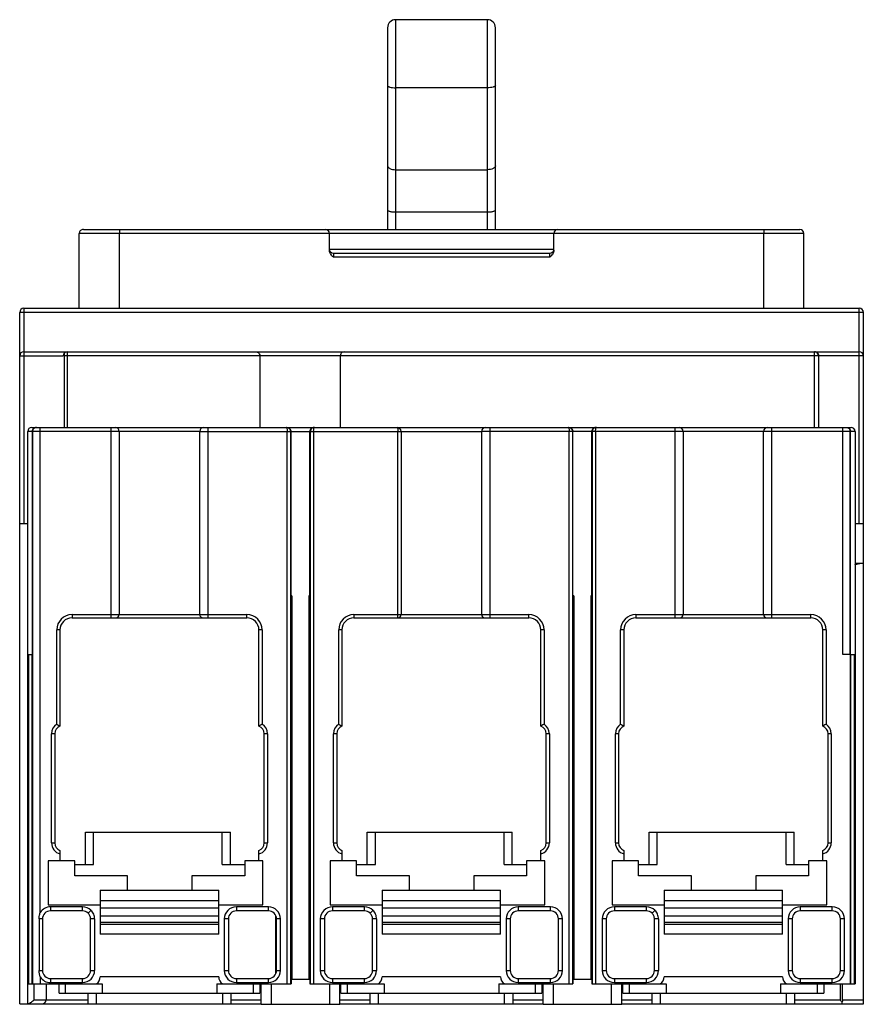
# Model space of a CAD drawing. Header units: millimetres. Extents: x 16 to 120, y 33 to 155.
import ezdxf

# ---------------------------------------------------------------- set-up
doc = ezdxf.new("R2010")
doc.units = ezdxf.units.MM
doc.header["$LTSCALE"] = 12.204083
doc.layers.get('0').update_dxf_attribs({"linetype": 'CONTINUOUS'})

msp = doc.modelspace()

# ---------------------------------------------------------------- linework, layer by layer
at = {"color": 7, "linetype": 'Continuous'}
for p, q in [((61.32, 154.23), (61.32, 129.18)), ((62.32, 155.23), (62.32, 129.18)), ((73.72, 155.23), (62.32, 155.23)), ((73.72, 129.18), (73.72, 155.23)), ((74.72, 129.18), (74.72, 154.23)), ((73.72, 146.78), (62.32, 146.78)), ((62.32, 136.6), (73.72, 136.6)), ((73.72, 131.31), (62.32, 131.31)), ((23.06, 119.38), (23.06, 128.68)), ((113, 128.68), (23.06, 128.68)), ((23.56, 129.18), (112.5, 129.18)), ((28.06, 119.38), (28.06, 128.68)), ((54.1, 126.59), (54.1, 128.68)), ((81.97, 126.59), (81.97, 128.68)), ((108.02, 119.38), (108.02, 128.68)), ((113, 119.38), (113, 128.68)), ((54.1, 126.73), (81.97, 126.73)), ((54.6, 126.23), (54.6, 125.73)), ((54.6, 126.23), (81.47, 126.23)), ((81.47, 125.73), (81.47, 126.23)), ((81.47, 125.73), (54.6, 125.73)), ((15.66, 32.98), (15.66, 118.88)), ((120.39, 118.88), (15.66, 118.88)), ((16.16, 119.38), (16.16, 92.63)), ((16.16, 119.38), (119.89, 119.38)), ((119.89, 92.63), (119.89, 119.38)), ((120.39, 32.98), (120.39, 118.88)), ((16.16, 113.98), (114.32, 113.98)), ((21.22, 104.58), (21.22, 113.84)), ((21.57, 113.98), (21.57, 104.55)), ((44.97, 113.98), (45.27, 113.88)), ((55.96, 113.98), (55.67, 113.88)), ((114.32, 104.58), (114.32, 113.98)), ((114.37, 113.98), (119.89, 113.98)), ((15.66, 113.48), (21.07, 113.47)), ((45.47, 113.48), (21.22, 113.48)), ((45.47, 113.48), (45.47, 104.58)), ((114.82, 113.48), (45.49, 113.48)), ((55.46, 113.48), (55.46, 104.58)), ((114.82, 113.48), (114.82, 104.58)), ((120.39, 113.48), (114.87, 113.47)), ((16.66, 32.98), (16.66, 104.08)), ((38, 104.08), (16.66, 104.08)), ((17.16, 104.58), (38.5, 104.58)), ((17.21, 104.08), (17.21, 76.38)), ((17.26, 104.08), (17.26, 35.48)), ((18.21, 44.32), (18.21, 104.58)), ((27.01, 80.93), (27.01, 104.58)), ((28.01, 104.08), (28.01, 81.33)), ((38.01, 81.33), (38.01, 104.08)), ((38.01, 104.08), (73, 104.08)), ((38.51, 104.58), (73.5, 104.58)), ((39.01, 104.58), (39.01, 80.93)), ((48.87, 35.48), (48.87, 104.08)), ((49.27, 104.11), (49.27, 104.08)), ((49.27, 104.08), (49.27, 35.48)), ((49.34, 83.68), (49.34, 104.08)), ((51.68, 83.68), (51.68, 104.08)), ((51.75, 35.48), (51.75, 104.08)), ((52.15, 104.08), (52.15, 35.48)), ((62.61, 80.93), (62.61, 104.08)), ((63.01, 104.08), (63.01, 81.33)), ((73.01, 81.33), (73.01, 104.08)), ((98.01, 104.08), (73.01, 104.08)), ((73.51, 104.58), (97.51, 104.58)), ((74.01, 104.58), (74.01, 80.93)), ((83.87, 35.48), (83.87, 104.08)), ((84.27, 104.11), (84.27, 104.08)), ((84.27, 104.08), (84.27, 35.48)), ((84.34, 83.68), (84.34, 104.08)), ((86.68, 83.68), (86.68, 104.08)), ((86.75, 35.48), (86.75, 104.08)), ((87.15, 104.08), (87.15, 35.48)), ((97.01, 80.93), (97.01, 104.58)), ((97.52, 104.58), (118.86, 104.58)), ((98.01, 104.08), (98.01, 81.33)), ((119.36, 104.08), (98.02, 104.08)), ((108.01, 81.33), (108.01, 104.08)), ((109.01, 104.58), (109.01, 80.93)), ((117.86, 76.38), (117.86, 104.58)), ((118.76, 76.38), (118.76, 104.08)), ((118.81, 76.38), (118.81, 104.08)), ((119.36, 104.08), (119.36, 35.48)), ((16.66, 92.63), (15.66, 92.63)), ((120.39, 92.63), (119.36, 92.63)), ((119.36, 87.73), (120.34, 87.73)), ((49.46, 83.68), (49.34, 83.68)), ((49.46, 83.68), (49.46, 36.03)), ((51.56, 83.68), (51.56, 36.03)), ((51.68, 83.68), (51.56, 83.68)), ((84.46, 83.68), (84.34, 83.68)), ((84.46, 83.68), (84.46, 36.03)), ((86.68, 83.68), (86.56, 83.68)), ((86.56, 83.68), (86.56, 36.03)), ((22.16, 81.33), (22.16, 80.93)), ((22.16, 81.33), (38, 81.33)), ((22.16, 80.93), (43.86, 80.93)), ((38.01, 81.33), (43.86, 81.33)), ((43.86, 80.93), (43.86, 81.33)), ((57.16, 81.33), (57.16, 80.93)), ((57.16, 81.33), (73, 81.33)), ((57.16, 80.93), (78.86, 80.93)), ((73.01, 81.33), (78.86, 81.33)), ((78.86, 80.93), (78.86, 81.33)), ((92.16, 81.33), (108, 81.33)), ((92.16, 81.33), (92.16, 80.93)), ((92.16, 80.93), (113.86, 80.93)), ((108.01, 81.33), (113.86, 81.33)), ((113.86, 80.93), (113.86, 81.33)), ((20.26, 67.72), (20.26, 79.43)), ((20.66, 79.43), (20.26, 79.43)), ((20.66, 79.43), (20.66, 67.48)), ((45.36, 67.48), (45.36, 79.43)), ((45.76, 79.43), (45.36, 79.43)), ((45.76, 79.43), (45.76, 67.72)), ((55.26, 67.72), (55.26, 79.43)), ((55.66, 79.43), (55.26, 79.43)), ((55.66, 79.43), (55.66, 67.48)), ((80.76, 79.43), (80.36, 79.43)), ((80.36, 67.48), (80.36, 79.43)), ((80.76, 79.43), (80.76, 67.72)), ((90.66, 79.43), (90.26, 79.43)), ((90.26, 67.72), (90.26, 79.43)), ((90.66, 79.43), (90.66, 67.48)), ((115.76, 79.43), (115.36, 79.43)), ((115.36, 67.48), (115.36, 79.43)), ((115.76, 79.43), (115.76, 67.72)), ((16.66, 76.38), (17.21, 76.38)), ((16.77, 76.38), (16.77, 35.48)), ((17.17, 76.38), (17.17, 35.48)), ((118.75, 76.38), (117.86, 76.38)), ((118.75, 76.38), (118.75, 35.48)), ((118.81, 76.38), (119.36, 76.38)), ((118.85, 35.48), (118.85, 76.38)), ((119.25, 76.38), (119.25, 35.48)), ((19.61, 52.97), (19.61, 66.54)), ((20.01, 66.54), (19.61, 66.54)), ((20.01, 66.54), (20.01, 52.97)), ((46.41, 66.54), (46.01, 66.54)), ((46.01, 52.97), (46.01, 66.54)), ((46.41, 66.54), (46.41, 52.97)), ((55.01, 66.54), (54.61, 66.54)), ((54.61, 52.97), (54.61, 66.54)), ((55.01, 66.54), (55.01, 52.97)), ((81.41, 66.54), (81.01, 66.54)), ((81.01, 52.97), (81.01, 66.54)), ((81.41, 66.54), (81.41, 52.97)), ((90.01, 66.54), (89.61, 66.54)), ((89.61, 52.97), (89.61, 66.54)), ((90.01, 66.54), (90.01, 52.97)), ((116.41, 66.54), (116.01, 66.54)), ((116.01, 52.97), (116.01, 66.54)), ((116.41, 66.54), (116.41, 52.97)), ((23.81, 50.3), (23.81, 54.3)), ((23.81, 54.3), (41.81, 54.3)), ((24.81, 50.3), (24.81, 54.3)), ((40.81, 50.3), (40.81, 54.3)), ((41.81, 50.3), (41.81, 54.3)), ((58.81, 54.3), (76.81, 54.3)), ((58.81, 50.3), (58.81, 54.3)), ((59.81, 50.3), (59.81, 54.3)), ((75.81, 50.3), (75.81, 54.3)), ((76.81, 50.3), (76.81, 54.3)), ((93.81, 54.3), (111.81, 54.3)), ((93.81, 50.3), (93.81, 54.3)), ((94.81, 50.3), (94.81, 54.3)), ((110.81, 50.3), (110.81, 54.3)), ((111.81, 50.3), (111.81, 54.3)), ((19.61, 52.97), (20.01, 52.97)), ((46.01, 52.97), (46.41, 52.97)), ((54.61, 52.97), (55.01, 52.97)), ((81.01, 52.97), (81.41, 52.97)), ((89.61, 52.97), (90.01, 52.97)), ((116.01, 52.97), (116.41, 52.97)), ((20.66, 52.03), (20.66, 50.73)), ((45.36, 50.73), (45.36, 52.03)), ((55.66, 52.03), (55.66, 50.73)), ((80.36, 50.73), (80.36, 52.03)), ((90.66, 52.03), (90.66, 50.73)), ((115.36, 50.73), (115.36, 52.03)), ((19.21, 50.73), (19.21, 45.28)), ((22.49, 50.73), (19.21, 50.73)), ((22.49, 48.88), (22.49, 50.73)), ((22.49, 50.3), (24.81, 50.3)), ((40.81, 50.3), (43.59, 50.3)), ((45.86, 50.73), (43.59, 50.73)), ((43.59, 50.73), (43.59, 48.88)), ((45.86, 45.28), (45.86, 50.73)), ((57.49, 50.73), (54.21, 50.73)), ((54.21, 50.73), (54.21, 45.28)), ((57.49, 48.88), (57.49, 50.73)), ((57.49, 50.3), (59.81, 50.3)), ((75.81, 50.3), (78.59, 50.3)), ((80.86, 50.73), (78.59, 50.73)), ((78.59, 50.73), (78.59, 48.88)), ((80.86, 45.28), (80.86, 50.73)), ((92.49, 50.73), (89.21, 50.73)), ((89.21, 50.73), (89.21, 45.28)), ((92.49, 48.88), (92.49, 50.73)), ((92.49, 50.3), (94.81, 50.3)), ((110.81, 50.3), (113.59, 50.3)), ((115.86, 50.73), (113.59, 50.73)), ((113.59, 50.73), (113.59, 48.88)), ((115.86, 45.28), (115.86, 50.73)), ((29.04, 48.88), (22.49, 48.88)), ((29.04, 47.1), (29.04, 48.88)), ((43.59, 48.88), (37.04, 48.88)), ((37.04, 48.88), (37.04, 47.1)), ((64.04, 48.88), (57.49, 48.88)), ((64.04, 47.1), (64.04, 48.88)), ((78.59, 48.88), (72.04, 48.88)), ((72.04, 48.88), (72.04, 47.1)), ((99.04, 48.88), (92.49, 48.88)), ((99.04, 47.1), (99.04, 48.88)), ((113.59, 48.88), (107.04, 48.88)), ((107.04, 48.88), (107.04, 47.1)), ((25.66, 47.1), (25.66, 41.63)), ((25.66, 47.1), (40.36, 47.1)), ((40.36, 41.63), (40.36, 47.1)), ((60.66, 47.1), (75.36, 47.1)), ((60.66, 47.1), (60.66, 41.63)), ((75.36, 41.63), (75.36, 47.1)), ((95.66, 47.1), (110.36, 47.1)), ((95.66, 47.1), (95.66, 41.63)), ((110.36, 41.63), (110.36, 47.1)), ((19.21, 45.28), (25.66, 45.28)), ((25.66, 45.83), (40.36, 45.83)), ((40.36, 45.28), (45.86, 45.28)), ((54.21, 45.28), (60.66, 45.28)), ((60.66, 45.83), (75.36, 45.83)), ((75.36, 45.28), (80.86, 45.28)), ((89.21, 45.28), (95.66, 45.28)), ((95.66, 45.83), (110.36, 45.83)), ((110.36, 45.28), (115.86, 45.28)), ((19.48, 45.03), (19.48, 44.53)), ((23.46, 45.03), (19.48, 45.03)), ((23.46, 44.53), (19.48, 44.53)), ((23.46, 44.53), (23.46, 45.03)), ((24.16, 44.24), (24.51, 44.6)), ((25.66, 44.93), (40.36, 44.93)), ((46.54, 45.03), (42.56, 45.03)), ((42.56, 45.03), (42.56, 44.53)), ((46.54, 44.53), (42.56, 44.53)), ((46.54, 44.53), (46.54, 45.03)), ((58.46, 45.03), (54.48, 45.03)), ((54.48, 45.03), (54.48, 44.53)), ((58.46, 44.53), (54.48, 44.53)), ((58.46, 44.53), (58.46, 45.03)), ((59.16, 44.24), (59.51, 44.6)), ((60.66, 44.93), (75.36, 44.93)), ((81.54, 45.03), (77.56, 45.03)), ((77.56, 45.03), (77.56, 44.53)), ((81.54, 44.53), (77.56, 44.53)), ((81.54, 44.53), (81.54, 45.03)), ((93.46, 45.03), (89.48, 45.03)), ((89.48, 45.03), (89.48, 44.53)), ((93.46, 44.53), (89.48, 44.53)), ((93.46, 44.53), (93.46, 45.03)), ((94.16, 44.24), (94.51, 44.6)), ((95.66, 44.93), (110.36, 44.93)), ((116.54, 45.03), (112.56, 45.03)), ((112.56, 45.03), (112.56, 44.53)), ((116.54, 44.53), (112.56, 44.53)), ((116.54, 44.53), (116.54, 45.03)), ((18.07, 43.53), (18.07, 37.13)), ((18.48, 43.53), (18.07, 43.53)), ((18.48, 43.53), (18.48, 37.13)), ((24.96, 43.54), (24.46, 43.54)), ((24.46, 37.13), (24.46, 43.54)), ((24.96, 43.54), (24.96, 37.13)), ((25.66, 43.93), (40.36, 43.93)), ((25.66, 43.13), (40.36, 43.13)), ((40.36, 42.83), (25.66, 42.83)), ((41.56, 43.53), (41.06, 43.53)), ((41.06, 43.53), (41.06, 37.13)), ((41.56, 43.53), (41.56, 37.13)), ((47.45, 36.71), (47.45, 43.94)), ((48.04, 43.53), (47.54, 43.53)), ((47.54, 37.13), (47.54, 43.53)), ((48.04, 37.13), (48.04, 43.53)), ((53.48, 43.53), (52.98, 43.53)), ((52.98, 43.53), (52.98, 37.13)), ((53.48, 43.53), (53.48, 37.13)), ((59.96, 43.54), (59.46, 43.54)), ((59.46, 37.13), (59.46, 43.54)), ((59.96, 43.54), (59.96, 37.13)), ((60.66, 43.93), (75.36, 43.93)), ((60.66, 43.13), (75.36, 43.13)), ((75.36, 42.83), (60.66, 42.83)), ((76.56, 43.53), (76.06, 43.53)), ((76.06, 43.53), (76.06, 37.13)), ((76.56, 43.53), (76.56, 37.13)), ((83.04, 43.53), (82.54, 43.53)), ((82.54, 37.13), (82.54, 43.53)), ((83.04, 37.13), (83.04, 43.53)), ((88.48, 43.53), (87.98, 43.53)), ((87.98, 43.53), (87.98, 37.13)), ((88.48, 43.53), (88.48, 37.13)), ((94.96, 43.54), (94.46, 43.54)), ((94.46, 37.13), (94.46, 43.54)), ((94.96, 43.54), (94.96, 37.13)), ((95.66, 43.93), (110.36, 43.93)), ((95.66, 43.13), (110.36, 43.13)), ((110.36, 42.83), (95.66, 42.83)), ((111.56, 43.53), (111.06, 43.53)), ((111.06, 43.53), (111.06, 37.13)), ((111.56, 43.53), (111.56, 37.13)), ((118.04, 43.53), (117.54, 43.53)), ((117.54, 37.13), (117.54, 43.53)), ((118.04, 37.13), (118.04, 43.53)), ((40.36, 41.63), (25.66, 41.63)), ((75.36, 41.63), (60.66, 41.63)), ((110.36, 41.63), (95.66, 41.63)), ((18.07, 37.13), (18.48, 37.13)), ((24.46, 37.13), (24.96, 37.13)), ((41.06, 37.13), (41.56, 37.13)), ((47.54, 37.13), (48.04, 37.13)), ((52.98, 37.13), (53.48, 37.13)), ((59.46, 37.13), (59.96, 37.13)), ((76.06, 37.13), (76.56, 37.13)), ((82.54, 37.13), (83.04, 37.13)), ((87.98, 37.13), (88.48, 37.13)), ((94.46, 37.13), (94.96, 37.13)), ((111.06, 37.13), (111.56, 37.13)), ((117.54, 37.13), (118.04, 37.13)), ((16.66, 35.48), (25.9, 35.48)), ((17.44, 33.48), (17.44, 35.48)), ((18.21, 36.33), (18.21, 35.48)), ((18.94, 35.48), (18.94, 33.48)), ((19.48, 36.13), (23.46, 36.13)), ((19.48, 36.13), (19.48, 35.63)), ((19.48, 35.63), (23.46, 35.63)), ((20.54, 34.33), (20.54, 35.48)), ((21.32, 35.48), (21.32, 34.33)), ((23.46, 35.63), (23.46, 36.13)), ((40.36, 36.33), (25.66, 36.33)), ((25.9, 35.48), (25.9, 34.33)), ((40.12, 35.48), (49.34, 35.48)), ((40.12, 35.48), (40.12, 34.33)), ((42.56, 36.13), (46.54, 36.13)), ((42.56, 36.13), (42.56, 35.63)), ((42.56, 35.63), (46.54, 35.63)), ((44.7, 34.33), (44.7, 35.48)), ((45.49, 35.48), (45.49, 34.33)), ((45.64, 32.93), (45.64, 35.48)), ((46.54, 35.63), (46.54, 36.13)), ((46.89, 35.48), (46.89, 32.93)), ((51.68, 36.03), (49.34, 36.03)), ((49.34, 36.03), (49.34, 35.48)), ((51.68, 36.03), (51.68, 35.48)), ((51.68, 35.48), (60.9, 35.48)), ((54.14, 32.93), (54.14, 35.48)), ((54.48, 36.13), (58.46, 36.13)), ((54.48, 36.13), (54.48, 35.63)), ((54.48, 35.63), (58.46, 35.63)), ((55.39, 32.93), (55.39, 35.48)), ((55.54, 34.33), (55.54, 35.48)), ((56.32, 35.48), (56.32, 34.33)), ((58.46, 35.63), (58.46, 36.13)), ((75.36, 36.33), (60.66, 36.33)), ((60.9, 35.48), (60.9, 34.33)), ((75.12, 35.48), (84.34, 35.48)), ((75.12, 35.48), (75.12, 34.33)), ((77.56, 36.13), (81.54, 36.13)), ((77.56, 36.13), (77.56, 35.63)), ((77.56, 35.63), (81.54, 35.63)), ((79.7, 34.33), (79.7, 35.48)), ((80.49, 35.48), (80.49, 34.33)), ((80.64, 32.93), (80.64, 35.48)), ((81.54, 35.63), (81.54, 36.13)), ((81.89, 35.48), (81.89, 32.93)), ((86.68, 36.03), (84.34, 36.03)), ((84.34, 36.03), (84.34, 35.48)), ((86.68, 36.03), (86.68, 35.48)), ((86.68, 35.48), (95.9, 35.48)), ((89.14, 32.93), (89.14, 35.48)), ((89.48, 36.13), (93.46, 36.13)), ((89.48, 36.13), (89.48, 35.63)), ((89.48, 35.63), (93.46, 35.63)), ((90.39, 32.93), (90.39, 35.48)), ((90.54, 34.33), (90.54, 35.48)), ((91.32, 35.48), (91.32, 34.33)), ((93.46, 35.63), (93.46, 36.13)), ((110.36, 36.33), (95.66, 36.33)), ((95.9, 35.48), (95.9, 34.33)), ((110.12, 35.48), (119.36, 35.48)), ((110.12, 35.48), (110.12, 34.33)), ((112.56, 36.13), (116.54, 36.13)), ((112.56, 36.13), (112.56, 35.63)), ((112.56, 35.63), (116.54, 35.63)), ((114.7, 34.33), (114.7, 35.48)), ((115.49, 35.48), (115.49, 34.33)), ((116.54, 35.63), (116.54, 36.13)), ((117.52, 35.48), (117.52, 33.48)), ((117.82, 33.48), (117.82, 35.48)), ((20.54, 34.33), (45.49, 34.33)), ((24.16, 32.98), (24.16, 34.33)), ((25.16, 34.33), (25.16, 32.98)), ((40.86, 32.98), (40.86, 34.33)), ((41.86, 34.33), (41.86, 32.98)), ((55.54, 34.33), (80.49, 34.33)), ((59.16, 32.98), (59.16, 34.33)), ((60.16, 34.33), (60.16, 32.98)), ((75.86, 32.98), (75.86, 34.33)), ((76.86, 34.33), (76.86, 32.98)), ((90.54, 34.33), (115.49, 34.33)), ((94.16, 32.98), (94.16, 34.33)), ((95.16, 34.33), (95.16, 32.98)), ((110.86, 32.98), (110.86, 34.33)), ((111.86, 34.33), (111.86, 32.98)), ((17.44, 33.48), (24.16, 33.48)), ((41.86, 33.48), (45.64, 33.48)), ((55.39, 33.48), (59.16, 33.48)), ((76.86, 33.48), (80.64, 33.48)), ((90.39, 33.48), (94.16, 33.48)), ((111.86, 33.48), (117.52, 33.48)), ((117.82, 33.48), (120.39, 33.48)), ((15.66, 32.98), (45.64, 32.98)), ((45.64, 32.93), (55.39, 32.93)), ((55.39, 32.98), (80.64, 32.98)), ((80.64, 32.93), (90.39, 32.93)), ((90.39, 32.98), (120.39, 32.98))]:
    msp.add_line(p, q, dxfattribs=at)
for centre, radius, start, end in [((62.32, 154.23), 1, 90, 180), ((73.72, 154.23), 1, 0, 90), ((23.56, 128.68), 0.5, 89.9979, 180), ((53.6, 128.68), 0.5, 0, 90), ((82.47, 128.68), 0.5, 90, 180), ((112.5, 128.68), 0.5, 0, 90), ((54.6, 126.73), 0.5, 180, 270), ((81.47, 126.73), 0.5, 270, 345.4451), ((16.16, 118.88), 0.5, 90, 180), ((119.89, 118.88), 0.5, 0, 90), ((16.16, 113.48), 0.5, 90, 180), ((21.57, 113.48), 0.5, 90, 180), ((114.32, 113.48), 0.5, 0, 90), ((114.37, 113.48), 0.5, 359.1912, 90.0109), ((119.89, 113.48), 0.5, 0, 90), ((17.16, 104.08), 0.5, 90, 180), ((27.51, 104.08), 0.5, 0, 90), ((38.51, 104.08), 0.5, 90, 180), ((48.77, 104.09), 0.489, 83.2532, 89.9881), ((48.86, 104.08), 0.486, 0.0306, 6.5711), ((52.16, 104.08), 0.479, 176.893, 179.9923), ((52.25, 104.08), 0.5, 89.467, 180), ((52.18, 104.07), 0.505, 113.142, 136.3098), ((62.51, 104.08), 0.5, 360, 90), ((73.51, 104.08), 0.5, 90, 180), ((83.77, 104.09), 0.489, 83.299, 89.9884), ((83.86, 104.08), 0.486, 0.0308, 6.5605), ((87.16, 104.08), 0.479, 176.8808, 179.9923), ((87.25, 104.08), 0.5, 89.467, 180), ((87.18, 104.07), 0.505, 113.3171, 136.3022), ((97.51, 104.08), 0.5, 0, 90), ((108.51, 104.08), 0.5, 90, 180), ((118.86, 104.08), 0.5, 0, 90), ((22.16, 79.43), 1.9, 90, 180), ((22.16, 79.43), 1.5, 90, 180), ((27.61, 81.33), 0.4, 270, 360), ((38.41, 81.33), 0.4, 180, 270), ((43.86, 79.43), 1.9, 0, 90), ((43.86, 79.43), 1.5, 0, 90), ((57.16, 79.43), 1.9, 90, 180), ((57.16, 79.43), 1.5, 90, 180), ((62.61, 81.33), 0.4, 270, 360), ((73.41, 81.33), 0.4, 180, 270), ((78.86, 79.43), 1.9, 0, 90), ((78.86, 79.43), 1.5, 0, 90), ((92.16, 79.43), 1.9, 90, 180), ((92.16, 79.43), 1.5, 90, 180), ((97.61, 81.33), 0.4, 270, 360), ((108.41, 81.33), 0.4, 180, 270), ((113.86, 79.43), 1.9, 0, 90), ((113.86, 79.43), 1.5, 0, 90), ((21.01, 66.54), 1.4, 122.3924, 180), ((21.01, 66.54), 1, 110.4873, 180), ((45.01, 66.54), 1, 0, 69.5127), ((45.01, 66.54), 1.4, 360, 57.6076), ((56.01, 66.54), 1.4, 122.3924, 180), ((56.01, 66.54), 1, 110.4873, 180), ((80.01, 66.54), 1, 0, 69.5127), ((80.01, 66.54), 1.4, 360, 57.6076), ((91.01, 66.54), 1.4, 122.3924, 180), ((91.01, 66.54), 1, 110.4873, 180), ((115.01, 66.54), 1, 0, 69.5127), ((115.01, 66.54), 1.4, 360, 57.6076), ((21.01, 52.97), 1.4, 180, 255.5225), ((21.01, 52.97), 1, 180, 249.5127), ((45.01, 52.97), 1.4, 284.4775, 0), ((45.01, 52.97), 1, 290.4873, 360), ((56.01, 52.97), 1.4, 180, 255.5225), ((56.01, 52.97), 1, 180, 249.5127), ((80.01, 52.97), 1.4, 284.4775, 0), ((80.01, 52.97), 1, 290.4873, 360), ((91.01, 52.97), 1.4, 180, 255.5225), ((91.01, 52.97), 1, 180, 249.5127), ((115.01, 52.97), 1.4, 284.4775, 0), ((115.01, 52.97), 1, 290.4873, 360), ((19.48, 43.53), 1.5, 89.9845, 148.0091), ((19.48, 43.53), 1, 89.9966, 179.9754), ((23.46, 43.53), 1.5, 45.6002, 90), ((23.46, 43.53), 1, 45.5944, 90.0122), ((42.56, 43.53), 1.5, 90, 179.9999), ((42.56, 43.53), 1, 90, 179.9425), ((46.54, 43.53), 1.5, 0.0059, 90.0109), ((46.54, 43.53), 1, 0.0245, 90.0018), ((54.48, 43.53), 1.5, 89.984, 179.9923), ((54.48, 43.53), 1, 89.9966, 179.9754), ((58.46, 43.53), 1.5, 45.6002, 90), ((58.46, 43.53), 1, 45.5944, 90.0122), ((77.56, 43.53), 1.5, 90, 179.9999), ((77.56, 43.53), 1, 90, 179.9425), ((81.54, 43.53), 1.5, 0.0059, 90.0109), ((81.54, 43.53), 1, 0.0245, 90.0018), ((89.48, 43.53), 1.5, 89.984, 179.9923), ((89.48, 43.53), 1, 89.9966, 179.9754), ((93.46, 43.53), 1.5, 45.6002, 90), ((93.46, 43.53), 1, 45.5944, 90.0122), ((112.56, 43.53), 1.5, 90, 179.9999), ((112.56, 43.53), 1, 90, 179.9425), ((116.54, 43.53), 1.5, 0.0059, 90.0109), ((116.54, 43.53), 1, 0.0245, 90.0018), ((19.48, 37.13), 1, 180.004, 270.0159), ((23.46, 37.13), 1.5, 270.0007, 360), ((23.46, 37.13), 1, 270.0975, 360), ((42.56, 37.13), 1.5, 180, 269.9994), ((42.56, 37.13), 1, 180, 269.9112), ((46.54, 37.13), 1.5, 269.9727, 359.9923), ((46.54, 37.13), 1, 269.9818, 359.9999), ((54.48, 37.13), 1.5, 180.0078, 270.0211), ((54.48, 37.13), 1, 180.004, 270.0159), ((58.46, 37.13), 1.5, 270.0007, 360), ((58.46, 37.13), 1, 270.0975, 360), ((77.56, 37.13), 1.5, 180, 269.9994), ((77.56, 37.13), 1, 180, 269.9112), ((81.54, 37.13), 1.5, 269.9727, 359.9923), ((81.54, 37.13), 1, 269.9818, 359.9999), ((89.48, 37.13), 1.5, 180.0078, 270.0211), ((89.48, 37.13), 1, 180.004, 270.0159), ((93.46, 37.13), 1.5, 270.0007, 360), ((93.46, 37.13), 1, 270.0975, 360), ((112.56, 37.13), 1.5, 180, 269.9994), ((112.56, 37.13), 1, 180, 269.9112), ((116.54, 37.13), 1.5, 269.9727, 359.9923), ((116.54, 37.13), 1, 269.9818, 359.9999), ((19.48, 37.13), 1.5, 211.9892, 270.0211), ((24.66, 36.33), 1, 301.7883, 360), ((41.36, 36.33), 1, 180, 238.2117), ((59.66, 36.33), 1, 301.7883, 360), ((76.36, 36.33), 1, 180, 238.2117), ((94.66, 36.33), 1, 301.7883, 360), ((111.36, 36.33), 1, 180, 238.2117), ((18.44, 33.48), 0.5, 270, 360)]:
    msp.add_arc(centre, radius, start, end, dxfattribs=at)
for points, knots in [([(61.32, 147.04), (61.32, 147), (61.39, 146.94), (61.5, 146.89), (61.68, 146.83), (61.96, 146.79), (62.19, 146.78), (62.32, 146.78)], [0, 0, 0, 0, 0.118637, 0.214874, 0.33653, 0.643283, 1, 1, 1, 1]), ([(74.72, 147.04), (74.72, 147), (74.65, 146.94), (74.55, 146.89), (74.37, 146.83), (74.09, 146.79), (73.85, 146.78), (73.72, 146.78)], [0, 0, 0, 0, 0.118636, 0.214873, 0.336529, 0.643282, 1, 1, 1, 1]), ([(61.32, 137.09), (61.32, 137.06), (61.34, 136.99), (61.4, 136.89), (61.49, 136.81), (61.67, 136.71), (61.95, 136.62), (62.19, 136.6), (62.32, 136.6)], [0, 0, 0, 0, 0.079998, 0.169122, 0.272629, 0.392464, 0.677054, 1, 1, 1, 1]), ([(74.72, 137.09), (74.72, 137.06), (74.71, 136.99), (74.65, 136.89), (74.55, 136.81), (74.38, 136.71), (74.1, 136.62), (73.85, 136.6), (73.72, 136.6)], [0, 0, 0, 0, 0.080003, 0.169131, 0.272636, 0.392465, 0.677054, 1, 1, 1, 1]), ([(62.32, 131.31), (62.19, 131.31), (62.01, 131.32), (61.77, 131.35), (61.62, 131.38), (61.5, 131.43), (61.39, 131.48), (61.32, 131.55), (61.32, 131.59)], [0, 0, 0, 0, 0.354018, 0.515596, 0.659243, 0.780715, 0.877442, 1, 1, 1, 1]), ([(74.72, 131.59), (74.72, 131.55), (74.66, 131.48), (74.55, 131.43), (74.42, 131.38), (74.27, 131.35), (74.04, 131.32), (73.85, 131.31), (73.72, 131.31)], [0, 0, 0, 0, 0.122558, 0.219285, 0.340757, 0.484404, 0.645982, 1, 1, 1, 1]), ([(28.06, 129.18), (28.06, 129.18), (28.06, 129.17), (28.06, 129.17), (28.06, 129.16), (28.06, 129.14), (28.06, 129.12), (28.06, 129.08), (28.06, 129.03), (28.06, 128.95), (28.06, 128.87), (28.06, 128.77), (28.06, 128.71), (28.06, 128.68)], [0, 0, 0, 0, 0.005213, 0.019748, 0.043616, 0.076665, 0.118664, 0.169137, 0.293352, 0.444724, 0.617566, 0.805439, 1, 1, 1, 1]), ([(108.03, 129.18), (108.02, 129.18), (108.02, 129.17), (108.02, 129.17), (108.02, 129.16), (108.02, 129.14), (108.02, 129.12), (108.02, 129.08), (108.02, 129.03), (108.02, 128.95), (108.02, 128.87), (108.02, 128.77), (108.02, 128.71), (108.02, 128.68)], [0, 0, 0, 0, 0.005166, 0.019686, 0.043547, 0.076594, 0.118593, 0.169068, 0.293292, 0.444676, 0.617533, 0.805423, 1, 1, 1, 1]), ([(54.19, 126.23), (54.16, 126.29), (54.12, 126.4), (54.1, 126.53), (54.1, 126.59)], [0, 0, 0, 0, 0.500159, 1, 1, 1, 1]), ([(54.6, 125.73), (54.48, 125.84), (54.33, 126), (54.22, 126.18), (54.19, 126.23)], [0, 0, 0, 0, 0.749756, 1, 1, 1, 1]), ([(81.97, 126.59), (81.97, 126.51), (81.94, 126.34), (81.82, 126.11), (81.65, 125.91), (81.53, 125.79), (81.47, 125.73)], [0, 0, 0, 0, 0.250066, 0.500269, 0.750146, 1, 1, 1, 1]), ([(45.27, 113.88), (45.32, 113.84), (45.43, 113.72), (45.47, 113.56), (45.47, 113.48)], [0, 0, 0, 0, 0.464864, 1, 1, 1, 1]), ([(55.67, 113.88), (55.61, 113.84), (55.5, 113.72), (55.46, 113.56), (55.46, 113.48)], [0, 0, 0, 0, 0.464905, 1, 1, 1, 1]), ([(17.71, 104.58), (17.65, 104.58), (17.52, 104.55), (17.35, 104.45), (17.23, 104.28), (17.21, 104.15), (17.21, 104.08)], [0, 0, 0, 0, 0.242488, 0.488435, 0.741149, 1, 1, 1, 1]), ([(17.76, 104.58), (17.69, 104.58), (17.56, 104.55), (17.4, 104.44), (17.28, 104.28), (17.26, 104.14), (17.26, 104.08)], [0, 0, 0, 0, 0.246895, 0.496253, 0.747554, 1, 1, 1, 1]), ([(48.77, 104.58), (48.79, 104.58), (48.81, 104.54), (48.83, 104.49), (48.83, 104.46), (48.84, 104.44)], [0, 0, 0, 0, 0.321422, 0.615844, 1, 1, 1, 1]), ([(48.83, 104.58), (48.88, 104.57), (49, 104.54), (49.14, 104.43), (49.24, 104.28), (49.26, 104.17), (49.27, 104.11)], [0, 0, 0, 0, 0.247989, 0.496966, 0.747785, 1, 1, 1, 1]), ([(48.84, 104.58), (48.9, 104.58), (49.04, 104.55), (49.16, 104.47), (49.21, 104.42)], [0, 0, 0, 0, 0.494009, 1, 1, 1, 1]), ([(48.84, 104.44), (48.85, 104.38), (48.86, 104.26), (48.87, 104.14), (48.87, 104.08)], [0, 0, 0, 0, 0.457524, 1, 1, 1, 1]), ([(49.21, 104.42), (49.24, 104.38), (49.3, 104.29), (49.33, 104.19), (49.34, 104.13)], [0, 0, 0, 0, 0.490845, 1, 1, 1, 1]), ([(51.82, 104.42), (51.78, 104.38), (51.71, 104.28), (51.68, 104.16), (51.68, 104.1)], [0, 0, 0, 0, 0.490165, 1, 1, 1, 1]), ([(52.15, 104.08), (52.15, 104.14), (52.15, 104.25), (52.17, 104.4), (52.19, 104.5), (52.22, 104.55), (52.23, 104.57), (52.24, 104.57)], [0, 0, 0, 0, 0.346096, 0.648236, 0.870952, 0.946593, 1, 1, 1, 1]), ([(62.51, 104.58), (62.53, 104.58), (62.55, 104.54), (62.57, 104.49), (62.59, 104.4), (62.61, 104.26), (62.61, 104.14), (62.61, 104.08)], [0, 0, 0, 0, 0.102025, 0.19525, 0.316733, 0.630306, 1, 1, 1, 1]), ([(83.77, 104.58), (83.79, 104.58), (83.81, 104.54), (83.83, 104.49), (83.83, 104.46), (83.84, 104.44)], [0, 0, 0, 0, 0.321422, 0.615844, 1, 1, 1, 1]), ([(83.83, 104.58), (83.88, 104.57), (84, 104.54), (84.14, 104.43), (84.24, 104.28), (84.26, 104.17), (84.27, 104.11)], [0, 0, 0, 0, 0.247987, 0.496964, 0.747783, 1, 1, 1, 1]), ([(83.84, 104.58), (83.9, 104.58), (84.04, 104.55), (84.16, 104.47), (84.21, 104.42)], [0, 0, 0, 0, 0.493899, 1, 1, 1, 1]), ([(83.84, 104.44), (83.85, 104.38), (83.86, 104.26), (83.87, 104.14), (83.87, 104.08)], [0, 0, 0, 0, 0.457524, 1, 1, 1, 1]), ([(84.21, 104.42), (84.24, 104.38), (84.3, 104.29), (84.33, 104.19), (84.34, 104.13)], [0, 0, 0, 0, 0.490628, 1, 1, 1, 1]), ([(86.81, 104.42), (86.78, 104.38), (86.71, 104.28), (86.68, 104.16), (86.68, 104.1)], [0, 0, 0, 0, 0.490402, 1, 1, 1, 1]), ([(87.15, 104.08), (87.15, 104.14), (87.15, 104.25), (87.17, 104.4), (87.19, 104.5), (87.22, 104.55), (87.23, 104.57), (87.24, 104.57)], [0, 0, 0, 0, 0.345963, 0.648043, 0.870814, 0.946525, 1, 1, 1, 1]), ([(118.26, 104.58), (118.33, 104.58), (118.46, 104.55), (118.62, 104.44), (118.73, 104.28), (118.76, 104.14), (118.76, 104.08)], [0, 0, 0, 0, 0.244391, 0.493217, 0.745571, 1, 1, 1, 1]), ([(118.31, 104.58), (118.37, 104.58), (118.5, 104.55), (118.67, 104.45), (118.79, 104.28), (118.81, 104.15), (118.81, 104.08)], [0, 0, 0, 0, 0.24251, 0.488453, 0.741149, 1, 1, 1, 1]), ([(119.34, 87.53), (119.41, 87.56), (119.74, 87.66), (120.08, 87.72), (120.34, 87.73)], [0, 0, 0, 0, 0.241426, 1, 1, 1, 1]), ([(20.26, 67.72), (20.35, 67.67), (20.49, 67.59), (20.62, 67.51), (20.66, 67.48)], [0, 0, 0, 0, 0.675066, 1, 1, 1, 1]), ([(45.76, 67.72), (45.67, 67.67), (45.53, 67.59), (45.4, 67.51), (45.36, 67.48)], [0, 0, 0, 0, 0.67508, 1, 1, 1, 1]), ([(55.26, 67.72), (55.35, 67.67), (55.49, 67.59), (55.62, 67.51), (55.66, 67.48)], [0, 0, 0, 0, 0.675066, 1, 1, 1, 1]), ([(80.76, 67.72), (80.67, 67.67), (80.53, 67.59), (80.4, 67.51), (80.36, 67.48)], [0, 0, 0, 0, 0.67508, 1, 1, 1, 1]), ([(90.26, 67.72), (90.35, 67.67), (90.49, 67.59), (90.62, 67.51), (90.66, 67.48)], [0, 0, 0, 0, 0.675066, 1, 1, 1, 1]), ([(115.76, 67.72), (115.67, 67.67), (115.53, 67.59), (115.4, 67.51), (115.36, 67.48)], [0, 0, 0, 0, 0.67508, 1, 1, 1, 1]), ([(18.07, 43.53), (18.07, 43.73), (18.11, 44), (18.18, 44.26), (18.21, 44.32)], [0, 0, 0, 0, 0.749576, 1, 1, 1, 1]), ([(24.96, 43.54), (24.96, 43.73), (24.88, 44.13), (24.65, 44.46), (24.51, 44.6)], [0, 0, 0, 0, 0.499964, 1, 1, 1, 1]), ([(59.96, 43.54), (59.96, 43.73), (59.88, 44.13), (59.65, 44.46), (59.51, 44.6)], [0, 0, 0, 0, 0.499964, 1, 1, 1, 1]), ([(94.96, 43.54), (94.96, 43.73), (94.88, 44.13), (94.65, 44.46), (94.51, 44.6)], [0, 0, 0, 0, 0.499964, 1, 1, 1, 1]), ([(17.44, 33.48), (17.39, 33.42), (17.28, 33.31), (17.09, 33.16), (16.93, 33.05), (16.81, 32.99), (16.75, 32.98), (16.72, 32.98)], [0, 0, 0, 0, 0.264566, 0.541658, 0.80519, 0.916094, 1, 1, 1, 1]), ([(117.78, 33.25), (117.73, 33.28), (117.63, 33.33), (117.53, 33.42), (117.52, 33.48)], [0, 0, 0, 0, 0.457677, 1, 1, 1, 1]), ([(117.8, 32.98), (117.79, 32.98), (117.78, 33), (117.77, 33.02), (117.77, 33.07), (117.77, 33.14), (117.78, 33.21), (117.78, 33.25)], [0, 0, 0, 0, 0.089084, 0.170088, 0.276828, 0.57037, 1, 1, 1, 1]), ([(117.82, 33.48), (117.82, 33.46), (117.82, 33.38), (117.8, 33.3), (117.78, 33.25)], [0, 0, 0, 0, 0.264823, 1, 1, 1, 1])]:
    msp.add_open_spline(points, degree=3, knots=knots, dxfattribs=at)
for points in [[(52.18, 104.58), (52.12, 104.58), (52.05, 104.56), (51.98, 104.54)], [(52.24, 104.57), (52.24, 104.58), (52.25, 104.58), (52.25, 104.58)], [(87.18, 104.58), (87.11, 104.58), (87.04, 104.56), (86.98, 104.54)], [(87.24, 104.57), (87.24, 104.58), (87.25, 104.58), (87.25, 104.58)], [(24.46, 43.54), (24.46, 43.66), (24.4, 43.93), (24.25, 44.15), (24.16, 44.24)], [(59.46, 43.54), (59.46, 43.66), (59.4, 43.93), (59.25, 44.15), (59.16, 44.24)], [(94.46, 43.54), (94.46, 43.66), (94.4, 43.93), (94.25, 44.15), (94.16, 44.24)], [(18.21, 36.33), (18.12, 36.59), (18.07, 36.86), (18.07, 37.13)]]:
    msp.add_open_spline(points, degree=3, dxfattribs=at)

doc.saveas('drawing.dxf')
